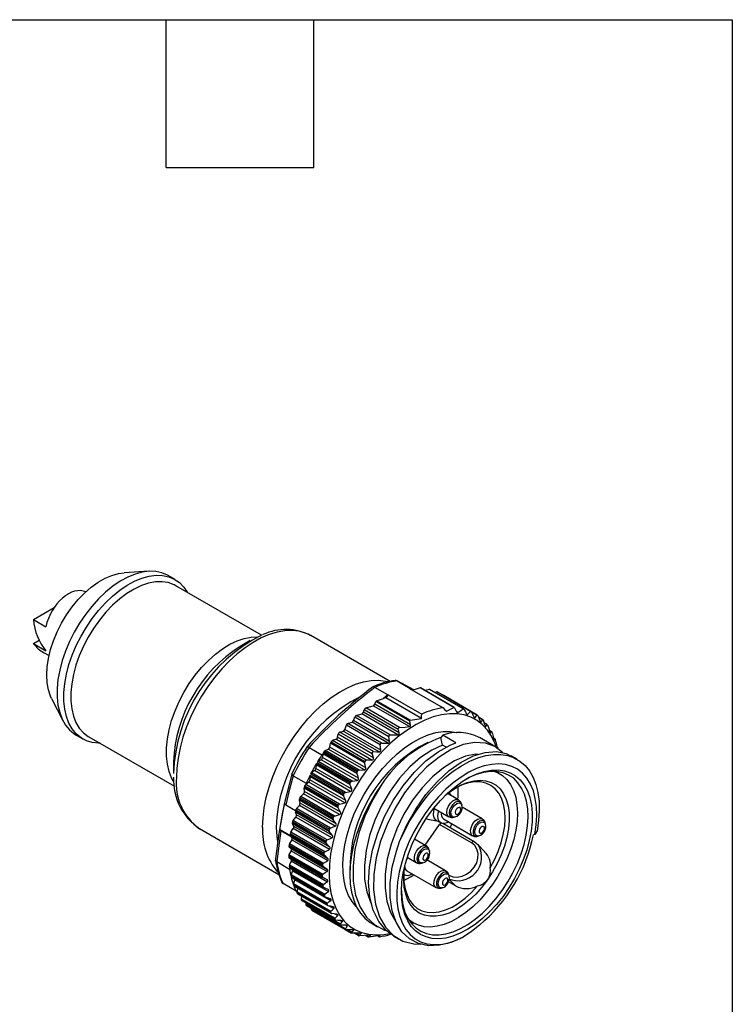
# Model space of a CAD drawing. Header units: millimetres. Extents: x 13 to 546, y 13 to 419.
# Tile 7 of 7: x 473 to 546, y 318 to 419. Entities that reach past the tile are written whole.
import ezdxf

# ---------------------------------------------------------------- set-up
doc = ezdxf.new("R2010")
doc.units = ezdxf.units.MM
doc.header["$LTSCALE"] = 2
doc.linetypes.add('SLD-Solid', pattern=[0])
doc.layers.add('TEXT', color=140, linetype='SLD-Solid', lineweight=25)

msp = doc.modelspace()

# ---------------------------------------------------------------- linework, layer by layer
for p, q in [((485.9, 362.18), (483.34, 362.03)), ((488.59, 361.33), (487.88, 361.74)), ((488.69, 360.69), (488.52, 360.79)), ((497.52, 355.6), (488.69, 360.69)), ((473.97, 357.2), (476.11, 358.43)), ((473.97, 357.2), (475.26, 356.45)), ((473.97, 354.72), (474.56, 355.06)), ((473.97, 354.72), (475.26, 353.97)), ((496.36, 355.03), (495.32, 354.42)), ((510.8, 350.82), (502.61, 355.55)), ((475.03, 353.8), (475.59, 353.48)), ((511.52, 350.87), (512.84, 350.1)), ((513.24, 349.95), (511.52, 350.87)), ((510.54, 349.43), (509.22, 350.2)), ((512.8, 350.1), (516.26, 348.1)), ((513.16, 349.93), (512.84, 350.1)), ((513.11, 349.92), (513.16, 349.93)), ((513.88, 350.14), (513.16, 349.93)), ((517.35, 348.14), (513.88, 350.14)), ((517.39, 348.14), (513.92, 350.14)), ((514.84, 350), (514.39, 349.87)), ((518.31, 347.99), (514.84, 350)), ((518.37, 347.99), (514.9, 349.99)), ((515.6, 349.73), (515.44, 349.68)), ((519.08, 347.72), (515.6, 349.73)), ((519.13, 347.72), (515.67, 349.72)), ((475.85, 349.07), (477.01, 346.79)), ((509.21, 348.48), (509.31, 348.74)), ((512.81, 346.72), (509.31, 348.74)), ((509.39, 348.83), (510.12, 349.04)), ((512.86, 346.83), (509.39, 348.83)), ((510.54, 349.43), (510.12, 349.04)), ((510.35, 349.11), (510.12, 349.04)), ((510.59, 349.45), (510.35, 349.11)), ((514.01, 346.99), (510.35, 349.11)), ((510.59, 349.45), (514.05, 347.45)), ((519.78, 347.34), (516.32, 349.35)), ((508.03, 347.65), (508.1, 347.89)), ((511.71, 345.52), (508.03, 347.65)), ((511.63, 345.85), (508.1, 347.89)), ((508.27, 348.08), (509.05, 348.31)), ((511.74, 346.07), (508.27, 348.08)), ((512.8, 346.15), (509.05, 348.31)), ((512.89, 346.35), (509.21, 348.48)), ((516.59, 347.75), (517.35, 348.14)), ((517.79, 347.61), (517.66, 347.68)), ((518.77, 347.41), (518.65, 347.48)), ((519.74, 347.34), (519.19, 347.66)), ((506.42, 346.48), (506.86, 346.6)), ((509.91, 344.46), (506.42, 346.48)), ((510.58, 344.45), (506.86, 346.6)), ((507.01, 346.77), (507.15, 347.13)), ((510.72, 344.63), (507.01, 346.77)), ((510.66, 345.1), (507.15, 347.13)), ((507.31, 347.3), (507.87, 347.47)), ((510.79, 345.29), (507.31, 347.3)), ((511.6, 345.31), (507.87, 347.47)), ((512.86, 346.83), (514.01, 346.99)), ((519.55, 347.07), (519.44, 347.13)), ((520.36, 346.87), (519.91, 347.13)), ((520.32, 346.86), (519.93, 347.08)), ((520.19, 346.63), (520.11, 346.68)), ((520.78, 346.39), (520.49, 346.56)), ((505.59, 345.59), (505.94, 345.69)), ((509.09, 343.57), (505.59, 345.59)), ((509.66, 343.55), (505.94, 345.69)), ((506.1, 345.86), (506.27, 346.3)), ((509.82, 343.72), (506.1, 345.86)), ((509.76, 344.28), (506.27, 346.3)), ((520.68, 346.15), (520.61, 346.19)), ((521.25, 345.66), (521.02, 345.8)), ((521.02, 345.78), (521.23, 345.66)), ((521.1, 345.52), (521.15, 345.5)), ((478.38, 345.28), (479.09, 344.88)), ((479.69, 345.1), (488.53, 340.01)), ((504.56, 344.04), (504.65, 344.44)), ((508.15, 342.42), (504.65, 344.44)), ((504.71, 344.57), (508.18, 342.57)), ((504.85, 344.74), (505.19, 344.85)), ((504.85, 344.74), (508.31, 342.74)), ((508.9, 342.7), (505.19, 344.85)), ((505.36, 345.06), (505.42, 345.37)), ((509.06, 342.93), (505.36, 345.06)), ((508.94, 343.34), (505.42, 345.37)), ((516.23, 345.27), (516.03, 345.04)), ((516.21, 344.24), (516.03, 345.04)), ((517.58, 344.48), (516.23, 345.27)), ((521.65, 344.08), (520, 345.03)), ((521.62, 344.86), (521.46, 344.95)), ((521.46, 344.94), (521.61, 344.85)), ((521.51, 344.75), (521.54, 344.74)), ((521.53, 344.73), (521.54, 344.74)), ((521.63, 344.85), (521.64, 344.82)), ((502.43, 344), (503.75, 343.24)), ((503.92, 343.49), (507.38, 341.49)), ((504, 343.6), (507.46, 341.6)), ((504.1, 343.69), (504.39, 343.82)), ((507.6, 341.67), (504.1, 343.69)), ((504.53, 343.95), (504.39, 343.82)), ((504.41, 343.83), (504.39, 343.82)), ((508.13, 341.69), (504.41, 343.83)), ((508.28, 341.9), (504.56, 344.04)), ((516.58, 344.02), (516.21, 344.24)), ((521.9, 343.96), (521.79, 344.02)), ((521.79, 344.01), (521.89, 343.96)), ((488.44, 342.5), (488.44, 341.3)), ((503.26, 342.46), (506.72, 340.46)), ((503.67, 342.74), (503.36, 342.56)), ((506.86, 340.54), (503.36, 342.56)), ((507.38, 340.6), (503.67, 342.74)), ((503.86, 343.34), (503.75, 343.24)), ((503.86, 343.34), (503.81, 342.96)), ((507.53, 340.82), (503.81, 342.96)), ((503.86, 343.34), (503.86, 343.35)), ((507.37, 341.33), (503.86, 343.35)), ((523.89, 342.78), (523.29, 343.13)), ((502.99, 341.61), (502.68, 341.39)), ((506.18, 339.37), (502.68, 341.39)), ((506.71, 339.46), (502.99, 341.61)), ((503.14, 342.21), (503.12, 341.83)), ((506.84, 339.69), (503.12, 341.83)), ((506.64, 340.19), (503.14, 342.21)), ((503.18, 342.34), (506.65, 340.34)), ((522.09, 341.3), (521.68, 341.54)), ((500.79, 341.09), (502.12, 340.33)), ((502.39, 340.43), (502.09, 340.19)), ((506.1, 338.29), (502.39, 340.43)), ((502.49, 341.02), (502.5, 340.66)), ((505.99, 339), (502.49, 341.02)), ((506.22, 338.52), (502.5, 340.66)), ((502.52, 341.15), (505.99, 339.15)), ((502.59, 341.28), (506.05, 339.28)), ((501.96, 339.49), (501.91, 339.8)), ((505.41, 337.78), (501.91, 339.8)), ((501.96, 339.49), (501.92, 339.31)), ((501.94, 339.93), (505.4, 337.93)), ((501.96, 339.49), (501.96, 339.47)), ((505.67, 337.33), (501.96, 339.47)), ((501.99, 340.06), (505.46, 338.06)), ((502.08, 340.18), (502.09, 340.19)), ((505.58, 338.16), (502.08, 340.18)), ((502.12, 340.33), (502.09, 340.19)), ((517.12, 339.04), (516.86, 339.36)), ((501.5, 338.26), (501.42, 338.57)), ((504.92, 336.55), (501.42, 338.57)), ((501.43, 338.7), (504.9, 336.7)), ((501.48, 338.83), (504.95, 336.83)), ((501.56, 338.95), (501.86, 339.23)), ((505.06, 336.93), (501.56, 338.95)), ((505.58, 337.09), (501.86, 339.23)), ((517.84, 338.59), (516.7, 339.25)), ((517.53, 338.8), (517.04, 339.09)), ((500.02, 338.08), (501.03, 337.5)), ((501.02, 337.45), (504.48, 335.45)), ((501.13, 337.06), (501.02, 337.33)), ((504.52, 335.31), (501.02, 337.33)), ((501.06, 337.58), (504.52, 335.58)), ((501.13, 337.71), (501.42, 338.03)), ((504.63, 335.69), (501.13, 337.71)), ((505.13, 335.88), (501.42, 338.03)), ((505.21, 336.12), (501.5, 338.26)), ((515.3, 337.75), (516.84, 336.86)), ((518.19, 338.04), (518.16, 338.16)), ((520.29, 336.64), (518.21, 337.83)), ((500.72, 336.35), (504.19, 334.35)), ((500.79, 336.48), (501.06, 336.82)), ((504.29, 334.46), (500.79, 336.48)), ((504.78, 334.68), (501.06, 336.82)), ((504.84, 334.91), (501.13, 337.06)), ((514.65, 336.6), (515.62, 336.44)), ((515.54, 336.49), (516.03, 336.21)), ((516.28, 336.64), (519.29, 334.9)), ((517.26, 336.78), (517.37, 336.8)), ((517.37, 336.8), (517.49, 336.83)), ((491.11, 335.63), (499.3, 330.9)), ((500.49, 334.9), (499.37, 335.55)), ((500.58, 334.79), (499.51, 335.41)), ((500.55, 335.27), (500.8, 335.63)), ((500.7, 336.22), (504.16, 334.22)), ((500.85, 335.86), (500.7, 336.11)), ((504.21, 334.09), (500.7, 336.11)), ((504.52, 333.49), (500.8, 335.63)), ((504.56, 333.72), (500.85, 335.86)), ((514.39, 333.92), (515.9, 336.05)), ((519.19, 334.15), (515.9, 336.05)), ((519.46, 334.28), (516.24, 336.14)), ((516.99, 335.71), (517.16, 336.13)), ((520.64, 336.08), (520.61, 336.21)), ((520.64, 336.08), (520.65, 336.06)), ((525.95, 335.41), (525.71, 335.03)), ((500.64, 334.47), (500.4, 334.09)), ((500.47, 335.01), (503.93, 333.01)), ((500.49, 335.14), (503.95, 333.14)), ((500.49, 334.91), (500.66, 334.7)), ((500.49, 334.91), (503.99, 332.88)), ((504.05, 333.25), (500.55, 335.27)), ((500.64, 334.47), (504.35, 332.33)), ((500.66, 334.7), (504.37, 332.55)), ((514.49, 333.86), (513.3, 334.55)), ((519.39, 334.87), (519.29, 334.9)), ((519.48, 334.27), (519.46, 334.28)), ((519.63, 334.83), (519.83, 334.84)), ((519.82, 334.84), (519.94, 334.87)), ((519.96, 334.87), (519.94, 334.87)), ((525.71, 335.03), (525.58, 334.99)), ((500.34, 333.84), (503.81, 331.84)), ((500.35, 333.96), (503.82, 331.96)), ((500.57, 333.35), (500.35, 332.96)), ((500.37, 333.74), (503.88, 331.72)), ((500.37, 333.74), (500.57, 333.57)), ((500.4, 334.09), (503.9, 332.07)), ((500.57, 333.57), (504.28, 331.42)), ((500.57, 333.35), (504.28, 331.21)), ((514.85, 333.31), (514.82, 333.43)), ((514.85, 333.31), (514.86, 333.28)), ((520.56, 333.25), (519.81, 334.01)), ((500.32, 332.83), (503.78, 330.83)), ((500.32, 332.71), (503.78, 330.71)), ((500.35, 332.96), (503.85, 330.94)), ((500.36, 332.62), (503.86, 330.6)), ((500.36, 332.62), (500.58, 332.49)), ((500.58, 332.26), (500.41, 331.89)), ((500.58, 332.49), (504.29, 330.35)), ((500.62, 332.44), (500.58, 332.26)), ((500.59, 332.29), (500.58, 332.26)), ((500.59, 332.29), (504.31, 330.15)), ((512.56, 332.67), (513.49, 332.13)), ((516.51, 331.29), (514.59, 332.4)), ((500.42, 331.42), (499.1, 332.19)), ((500.38, 331.75), (503.84, 329.75)), ((500.39, 331.65), (503.86, 329.65)), ((500.41, 331.89), (503.91, 329.86)), ((500.45, 331.57), (500.42, 331.42)), ((500.43, 331.58), (503.93, 329.56)), ((500.72, 331.29), (500.56, 330.88)), ((500.72, 331.29), (504.43, 329.15)), ((512.5, 331.29), (515.51, 329.56)), ((514.03, 332.06), (514.15, 332.1)), ((514.17, 332.1), (514.15, 332.1)), ((500.54, 330.75), (504.01, 328.75)), ((500.56, 330.88), (504.06, 328.86)), ((500.57, 330.66), (504.03, 328.65)), ((500.6, 330.6), (504.09, 328.59)), ((500.94, 330.37), (500.81, 329.96)), ((500.95, 330.4), (500.94, 330.37)), ((500.94, 330.37), (504.66, 328.22)), ((512.21, 330.89), (512.25, 330.86)), ((516.87, 330.74), (516.83, 330.86)), ((516.87, 330.74), (516.87, 330.72)), ((517.53, 329.72), (516.88, 330.37)), ((501.08, 329.18), (499.76, 329.95)), ((500.81, 329.96), (504.31, 327.94)), ((500.81, 329.84), (504.27, 327.84)), ((500.84, 329.75), (504.3, 327.75)), ((500.87, 329.7), (504.35, 327.7)), ((501.25, 329.49), (501.16, 329.14)), ((516.04, 329.49), (516.17, 329.52)), ((516.18, 329.53), (516.17, 329.52)), ((517.53, 329.72), (516.8, 330.14)), ((501.08, 329.18), (501.16, 329.14)), ((501.16, 329.14), (501.16, 329.13)), ((501.16, 329.13), (504.66, 327.11)), ((501.16, 329.01), (504.63, 327.01)), ((501.21, 328.93), (504.67, 326.93)), ((501.23, 328.9), (504.71, 326.9)), ((501.64, 328.67), (501.6, 328.4)), ((501.6, 328.4), (505.1, 326.38)), ((501.61, 328.29), (505.08, 326.29)), ((505.16, 326.18), (501.7, 328.18)), ((502.11, 327.94), (502.09, 327.84)), ((505.6, 325.81), (502.09, 327.84)), ((502.12, 327.7), (505.59, 325.7)), ((502.65, 327.4), (502.65, 327.31)), ((506.15, 325.29), (502.65, 327.31)), ((502.69, 327.23), (506.16, 325.23)), ((504.54, 327.64), (504.97, 327.39)), ((505.08, 326.82), (505.38, 326.65)), ((505.85, 326.01), (505.6, 326.15)), ((506.16, 325.23), (506.81, 324.85)), ((506.36, 325.56), (506.2, 325.65)), ((506.82, 324.91), (506.31, 325.21)), ((507.01, 325.12), (506.87, 325.2)), ((508.92, 325.83), (509.5, 325.49)), ((512.78, 326.12), (513.19, 325.88)), ((507.13, 324.84), (507.58, 324.58)), ((507.6, 324.64), (507.26, 324.84)), ((507.77, 324.77), (507.63, 324.85)), ((508.25, 324.61), (508.56, 324.43)), ((508.58, 324.45), (508.3, 324.61)), ((509.75, 324.59), (508.6, 324.43)), ((508.75, 324.59), (508.66, 324.64)), ((509.53, 324.56), (509.68, 324.47)), ((511.14, 324.54), (511.63, 324.27))]:
    msp.add_line(p, q)
at = {"flags": 128}
for points in [[(475.85, 349.07), (475.75, 349.3), (475.53, 349.95), (475.4, 350.68), (475.35, 351.47), (475.4, 352.32), (475.53, 353.2), (475.75, 354.1), (476.05, 355.02), (476.43, 355.93), (476.89, 356.83), (477.4, 357.69), (477.98, 358.5), (478.6, 359.26), (479.26, 359.94), (479.95, 360.54), (480.66, 361.05), (481.37, 361.46), (482.07, 361.76), (482.76, 361.96), (483.34, 362.03)], [(487.88, 361.74), (487.81, 361.78), (487.23, 362.02), (486.6, 362.16), (485.92, 362.18), (485.21, 362.09), (484.47, 361.88), (483.71, 361.57), (482.94, 361.15), (482.18, 360.64), (481.42, 360.03), (480.69, 359.33), (480, 358.56), (479.34, 357.73), (478.73, 356.83), (478.18, 355.9), (477.7, 354.93), (477.28, 353.95), (476.94, 352.96), (476.69, 351.98), (476.51, 351.01), (476.43, 350.08), (476.43, 349.2), (476.51, 348.37), (476.69, 347.61), (476.94, 346.92), (477.28, 346.32), (477.7, 345.81), (478.18, 345.41), (478.38, 345.28)], [(480.86, 344.43), (480.7, 344.43), (480.05, 344.51), (479.44, 344.7), (478.89, 345), (478.4, 345.41), (477.99, 345.91), (477.65, 346.51), (477.39, 347.2), (477.22, 347.96), (477.13, 348.79), (477.13, 349.67), (477.22, 350.61), (477.39, 351.57), (477.65, 352.55), (477.99, 353.54), (478.4, 354.53), (478.89, 355.49), (479.44, 356.43), (480.05, 357.32), (480.7, 358.15), (481.4, 358.93), (482.13, 359.62), (482.88, 360.23), (483.65, 360.75), (484.41, 361.16), (485.17, 361.48), (485.91, 361.68), (486.63, 361.77), (487.31, 361.75), (487.94, 361.61), (488.52, 361.37), (489.04, 361.02), (489.49, 360.56), (489.86, 360.02)], [(488.52, 360.79), (488.49, 360.8), (487.9, 361.01), (487.27, 361.11), (486.58, 361.09), (485.87, 360.96), (485.13, 360.71), (484.38, 360.35), (483.63, 359.89), (482.88, 359.33), (482.15, 358.68), (481.46, 357.95), (480.8, 357.15), (480.18, 356.29), (479.63, 355.38), (479.13, 354.44), (478.71, 353.47), (478.37, 352.5), (478.11, 351.53), (477.93, 350.58), (477.84, 349.67), (477.84, 348.8), (477.93, 347.98), (478.11, 347.24), (478.37, 346.57), (478.71, 346), (479.13, 345.52), (479.63, 345.14), (479.69, 345.1)], [(502.61, 355.55), (502.07, 355.8), (501.4, 356), (500.68, 356.08), (499.92, 356.05), (499.13, 355.91), (498.32, 355.67), (497.49, 355.31), (496.65, 354.85), (495.82, 354.3), (494.99, 353.65), (494.19, 352.91), (493.41, 352.1), (492.67, 351.22), (491.98, 350.28), (491.34, 349.29), (490.75, 348.26), (490.23, 347.2), (489.78, 346.13), (489.41, 345.05), (489.11, 343.97), (488.9, 342.91), (488.77, 341.88), (488.73, 340.89)], [(488.43, 340.54), (488.24, 340.87), (487.98, 341.54), (487.8, 342.28), (487.71, 343.1), (487.71, 343.97), (487.8, 344.88), (487.98, 345.83), (488.24, 346.8), (488.59, 347.77), (489.01, 348.74), (489.5, 349.68), (490.06, 350.59), (490.67, 351.45), (491.33, 352.25), (492.03, 352.98), (492.76, 353.63), (493.5, 354.19), (494.26, 354.65), (495.01, 355.01), (495.74, 355.26), (496.46, 355.39), (497.09, 355.41)], [(497.63, 335.75), (497.67, 336.75), (497.8, 337.77), (498.01, 338.83), (498.31, 339.91), (498.68, 340.99), (499.13, 342.06), (499.65, 343.12), (500.24, 344.15), (500.88, 345.14), (501.57, 346.08), (502.31, 346.96), (503.09, 347.78), (503.89, 348.51), (504.72, 349.16), (505.55, 349.72), (506.39, 350.17), (507.22, 350.53), (508.03, 350.78), (508.82, 350.92), (509.58, 350.94), (510.3, 350.86), (510.55, 350.8)], [(511.51, 350.87), (511.4, 350.91), (511.3, 350.91)], [(511.52, 350.87), (511.51, 350.87), (511.51, 350.87)], [(509.21, 350.2), (509.22, 350.2), (509.22, 350.2)], [(516.32, 349.35), (516.31, 349.35), (516.31, 349.35)], [(521.75, 344.03), (521.61, 344.43), (521.26, 345.16), (520.83, 345.8), (520.33, 346.35), (519.76, 346.79), (519.12, 347.13), (518.43, 347.36), (517.69, 347.48), (516.9, 347.48), (516.08, 347.37), (515.23, 347.15), (514.36, 346.81), (513.48, 346.38), (512.6, 345.83), (511.73, 345.2), (510.87, 344.47), (510.04, 343.66), (509.23, 342.77), (508.47, 341.81), (507.76, 340.8), (507.11, 339.75), (506.51, 338.65), (505.99, 337.53), (505.53, 336.4), (505.16, 335.26), (504.86, 334.13), (504.65, 333.02), (504.52, 331.94), (504.49, 330.9), (504.54, 329.92), (504.68, 328.99), (504.9, 328.14), (505.21, 327.36), (505.59, 326.67), (506.06, 326.07), (506.6, 325.58), (507.2, 325.19), (507.87, 324.9), (508.59, 324.73), (509.35, 324.67), (510.16, 324.72), (510.7, 324.82)], [(516.26, 348.1), (516.45, 347.9), (516.59, 347.75)], [(517.35, 348.14), (517.37, 348.15), (517.38, 348.14), (517.4, 348.13), (517.44, 348.08)], [(517.44, 348.08), (517.54, 347.89), (517.62, 347.74)], [(517.62, 347.74), (517.68, 347.65), (517.72, 347.62), (517.75, 347.6), (517.78, 347.6), (517.79, 347.61)], [(517.79, 347.61), (518.09, 347.82), (518.31, 347.99)], [(518.31, 347.99), (518.34, 348), (518.36, 347.99), (518.39, 347.97), (518.42, 347.94), (518.46, 347.87), (518.47, 347.85)], [(518.47, 347.85), (518.55, 347.68), (518.62, 347.54)], [(518.62, 347.54), (518.66, 347.47), (518.69, 347.43), (518.72, 347.4), (518.75, 347.4), (518.77, 347.4), (518.77, 347.41)], [(518.77, 347.41), (518.95, 347.58), (519.08, 347.72)], [(519.08, 347.72), (519.1, 347.73), (519.13, 347.72), (519.15, 347.7), (519.18, 347.67), (519.22, 347.61)], [(519.22, 347.61), (519.33, 347.37), (519.42, 347.18)], [(512.81, 346.72), (512.81, 346.77), (512.82, 346.8), (512.83, 346.82), (512.85, 346.83), (512.86, 346.83)], [(512.89, 346.35), (512.85, 346.56), (512.81, 346.72)], [(514.01, 346.99), (514.03, 347.25), (514.05, 347.45)], [(519.42, 347.18), (519.45, 347.12), (519.48, 347.08), (519.51, 347.06), (519.53, 347.06), (519.55, 347.07)], [(519.55, 347.07), (519.66, 347.22), (519.74, 347.34)], [(519.74, 347.34), (519.76, 347.35), (519.78, 347.34), (519.81, 347.32), (519.83, 347.29), (519.86, 347.24)], [(519.86, 347.24), (519.99, 346.95), (520.08, 346.72)], [(520.08, 346.72), (520.11, 346.67), (520.14, 346.63), (520.16, 346.61), (520.18, 346.61), (520.19, 346.63)], [(520.19, 346.63), (520.27, 346.75), (520.32, 346.86)], [(520.32, 346.86), (520.34, 346.87), (520.36, 346.87), (520.38, 346.85), (520.4, 346.82), (520.42, 346.77), (520.44, 346.71)], [(520.44, 346.71), (520.51, 346.47), (520.57, 346.29)], [(507.32, 327.58), (507.3, 327.59), (506.87, 328.12), (506.51, 328.74), (506.23, 329.45), (506.04, 330.24), (505.93, 331.1), (505.9, 332.01), (505.97, 332.98), (506.12, 333.97), (506.35, 335), (506.67, 336.03), (507.06, 337.07), (507.53, 338.09), (508.07, 339.1), (508.66, 340.06), (509.32, 340.98), (510.01, 341.84), (510.75, 342.64), (511.52, 343.36), (512.31, 343.99), (513.11, 344.53), (513.91, 344.97), (514.71, 345.3), (515.49, 345.53), (516.25, 345.65), (516.97, 345.66), (517.65, 345.55), (517.68, 345.54)], [(511.6, 345.31), (511.65, 345.32), (511.68, 345.34), (511.71, 345.38), (511.72, 345.42), (511.72, 345.5), (511.71, 345.52)], [(511.63, 345.85), (511.63, 345.95), (511.64, 346), (511.67, 346.04), (511.71, 346.06), (511.74, 346.07)], [(511.71, 345.52), (511.67, 345.71), (511.63, 345.85)], [(511.74, 346.07), (512.34, 346.11), (512.8, 346.15)], [(512.8, 346.15), (512.83, 346.16), (512.87, 346.18), (512.89, 346.22), (512.9, 346.28), (512.89, 346.35)], [(520.57, 346.29), (520.59, 346.22), (520.61, 346.18), (520.64, 346.14), (520.66, 346.13), (520.67, 346.13), (520.68, 346.15)], [(520.68, 346.15), (520.74, 346.28), (520.78, 346.39)], [(520.92, 346.15), (521, 345.86), (521.06, 345.63)], [(521.06, 345.63), (521.08, 345.57), (521.1, 345.53), (521.12, 345.5), (521.13, 345.49), (521.14, 345.49), (521.15, 345.5)], [(521.15, 345.5), (521.2, 345.59), (521.23, 345.66)], [(521.23, 345.66), (521.25, 345.67), (521.26, 345.66), (521.27, 345.64)], [(511.15, 324.56), (510.37, 325.12), (509.61, 326.04), (509.05, 327.2), (508.7, 328.55), (508.57, 330.07), (508.67, 331.7), (508.98, 333.42), (509.51, 335.15), (510.22, 336.87), (511.1, 338.52), (512.13, 340.05), (513.27, 341.43), (514.48, 342.61), (515.74, 343.56), (517, 344.25), (517.58, 344.48)], [(522.43, 343.44), (522.39, 343.49), (521.58, 344.11), (520.62, 344.46), (519.53, 344.52), (518.34, 344.3), (517.1, 343.79), (515.84, 343.01), (514.59, 341.99), (513.39, 340.75), (512.28, 339.32), (511.3, 337.75), (510.47, 336.07), (509.81, 334.34), (509.35, 332.61), (509.1, 330.91), (509.07, 329.31), (509.27, 327.84), (509.68, 326.54), (510.3, 325.45), (511.12, 324.61), (512.11, 324.03), (513.24, 323.73), (513.97, 323.72)], [(509.91, 344.46), (510.29, 344.45), (510.58, 344.45)], [(510.72, 344.63), (510.69, 344.9), (510.66, 345.1)], [(510.79, 345.29), (511.24, 345.3), (511.6, 345.31)], [(521.36, 345.42), (521.42, 345.13), (521.47, 344.89)], [(521.54, 344.74), (521.58, 344.8), (521.61, 344.85)], [(521.61, 344.85), (521.62, 344.86), (521.62, 344.86)], [(521.71, 344.59), (521.75, 344.29), (521.79, 344.06)], [(502.42, 344.01), (502.33, 344.05), (502.25, 344.06), (502.19, 344.04), (502.19, 344.04)], [(502.43, 344), (502.43, 344.01), (502.42, 344.01)], [(516.21, 344.24), (515.08, 343.72), (513.94, 342.96), (512.83, 341.99), (511.77, 340.82), (510.79, 339.49), (509.94, 338.04), (509.22, 336.51), (508.67, 334.93), (508.31, 333.36), (508.13, 331.84), (508.16, 330.41), (508.39, 329.11), (508.81, 327.98), (508.87, 327.88)], [(509.09, 343.57), (509.41, 343.56), (509.66, 343.55)], [(509.82, 343.72), (509.79, 344.04), (509.76, 344.28)], [(511.77, 334.3), (512.52, 336.01), (513.43, 337.63), (514.49, 339.14), (515.64, 340.47), (516.87, 341.61), (518.13, 342.5), (519.39, 343.14), (520.61, 343.5), (521.75, 343.58), (522.78, 343.37), (523.27, 343.09)], [(521.89, 343.96), (521.9, 343.96), (521.91, 343.94), (521.91, 343.92)], [(508.28, 341.9), (508.21, 342.19), (508.15, 342.42)], [(508.31, 342.74), (508.64, 342.72), (508.9, 342.7)], [(509.06, 342.93), (508.99, 343.16), (508.94, 343.34)], [(519.89, 343.29), (519.62, 343.3), (518.55, 343.09), (517.44, 342.62), (516.3, 341.91), (515.17, 340.98), (514.1, 339.85), (513.11, 338.55), (512.22, 337.12), (511.48, 335.6), (510.89, 334.03), (510.49, 332.46), (510.27, 330.93), (510.26, 329.47), (510.44, 328.14), (510.83, 326.97), (511.39, 326.01)], [(511.77, 334.3), (512.26, 335.38), (512.83, 336.43), (513.46, 337.44), (514.15, 338.41), (514.89, 339.31), (515.67, 340.15), (516.48, 340.9), (517.31, 341.56), (518.16, 342.12), (519, 342.58), (519.84, 342.93), (520.66, 343.17), (521.46, 343.29), (522.21, 343.29), (522.93, 343.17), (523.59, 342.94), (524.18, 342.59), (524.71, 342.14), (525.17, 341.58), (525.54, 340.92), (525.84, 340.17), (526.04, 339.34), (526.16, 338.44), (526.18, 337.47), (526.11, 336.46), (525.95, 335.41)], [(500.67, 341.39), (499.86, 338.2), (499.54, 336.48)], [(507.6, 341.67), (507.89, 341.68), (508.13, 341.69)], [(525.71, 335.03), (525.86, 336.03), (525.92, 336.99), (525.89, 337.9), (525.77, 338.75), (525.57, 339.53), (525.28, 340.23), (524.9, 340.84), (524.45, 341.35), (523.93, 341.75), (523.34, 342.05), (522.7, 342.24), (522.01, 342.31), (521.27, 342.26), (520.5, 342.1), (519.71, 341.83), (518.91, 341.44), (518.11, 340.95), (517.31, 340.37), (516.53, 339.69), (515.78, 338.92), (515.06, 338.09), (514.39, 337.19), (513.77, 336.24), (513.21, 335.24), (512.73, 334.22), (512.31, 333.19), (511.98, 332.15), (511.72, 331.12), (511.56, 330.12), (511.48, 329.15), (511.49, 328.22), (511.6, 327.36), (511.79, 326.57), (512.06, 325.85), (512.42, 325.23), (512.86, 324.7), (513.36, 324.27), (513.94, 323.95), (514.57, 323.75), (515.26, 323.66), (515.99, 323.68), (516.75, 323.82), (517.53, 324.07), (518.33, 324.44)], [(512.14, 331.06), (512.37, 332.04), (512.68, 333.04), (513.07, 334.03), (513.53, 335.01), (514.06, 335.96), (514.65, 336.88), (515.29, 337.74), (515.98, 338.54), (516.7, 339.27), (517.45, 339.92), (518.21, 340.48), (518.98, 340.93), (519.75, 341.29), (520.5, 341.54), (521.23, 341.67), (521.93, 341.69), (522.59, 341.6), (523.19, 341.4), (523.74, 341.08), (524.22, 340.66), (524.62, 340.14), (524.95, 339.53), (525.2, 338.83), (525.37, 338.06), (525.45, 337.21), (525.44, 336.32), (525.34, 335.38), (525.15, 334.41), (524.88, 333.42), (524.53, 332.42), (524.11, 331.43), (523.61, 330.47), (523.05, 329.53), (522.44, 328.64), (521.77, 327.81), (521.06, 327.04), (520.33, 326.35), (519.57, 325.75), (518.8, 325.24), (518.03, 324.83), (517.27, 324.53), (516.53, 324.34), (515.81, 324.26), (515.14, 324.3), (514.5, 324.45), (513.93, 324.71), (513.41, 325.07), (512.97, 325.54), (512.6, 326.11), (512.31, 326.77), (512.1, 327.51), (511.98, 328.32), (511.95, 329.19), (512, 330.11), (512.14, 331.06)], [(511.95, 329.2), (511.98, 328.54), (512.11, 327.75), (512.32, 327.02), (512.62, 326.38), (512.99, 325.84), (513.44, 325.39), (513.96, 325.04), (514.53, 324.8), (515.17, 324.68), (515.84, 324.67), (516.55, 324.77), (517.29, 324.99), (518.05, 325.31), (518.81, 325.74), (519.56, 326.27), (520.31, 326.9), (521.02, 327.6), (521.71, 328.38), (522.34, 329.23), (522.93, 330.13), (523.46, 331.06), (523.92, 332.03), (524.31, 333.01), (524.61, 333.99), (524.84, 334.96), (524.98, 335.9), (525.03, 336.81), (524.99, 337.66), (524.87, 338.46), (524.65, 339.18), (524.36, 339.82), (523.98, 340.37), (523.54, 340.82), (523.02, 341.16), (522.44, 341.4), (521.81, 341.53), (521.13, 341.54), (520.42, 341.43), (519.68, 341.22), (518.93, 340.89), (518.59, 340.71)], [(521.55, 341.54), (521.86, 341.42), (522.38, 341.11), (522.84, 340.69), (523.22, 340.17), (523.53, 339.56), (523.75, 338.86), (523.88, 338.1), (523.93, 337.27), (523.89, 336.38), (523.76, 335.46), (523.55, 334.51), (523.25, 333.55), (522.88, 332.59), (522.43, 331.64), (521.91, 330.72), (521.34, 329.85)], [(500.79, 341.09), (500.34, 339.42), (500.02, 338.08)], [(500.79, 341.1), (500.79, 341.1), (500.79, 341.09)], [(506.86, 340.54), (507.15, 340.57), (507.38, 340.6)], [(507.53, 340.82), (507.44, 341.1), (507.37, 341.33)], [(516.5, 339.08), (516.67, 339.22), (517.36, 339.71), (518.06, 340.1), (518.75, 340.39), (519.42, 340.56), (520.07, 340.62), (520.67, 340.56), (521.22, 340.39), (521.72, 340.11), (522.14, 339.72), (522.5, 339.23), (522.77, 338.65), (522.96, 337.98), (523.06, 337.25), (523.08, 336.45), (523, 335.6), (522.84, 334.72), (522.59, 333.83), (522.26, 332.93), (521.85, 332.04), (521.37, 331.17), (520.84, 330.35)], [(521.12, 331.57), (521.57, 332.42), (521.94, 333.28), (522.25, 334.16), (522.47, 335.03), (522.61, 335.87), (522.65, 336.68), (522.62, 337.44), (522.49, 338.14), (522.28, 338.76), (521.99, 339.3), (521.62, 339.74), (521.18, 340.09), (520.67, 340.32), (520.12, 340.44), (519.51, 340.45), (518.87, 340.35), (518.21, 340.14), (517.54, 339.81), (517.41, 339.74)], [(506.18, 339.37), (506.48, 339.42), (506.71, 339.46)], [(509.94, 340.22), (509.28, 339.24), (508.69, 338.22), (508.16, 337.17), (507.69, 336.1), (507.31, 335.02), (507.01, 333.95), (506.79, 332.89), (506.66, 331.86), (506.62, 330.87), (506.67, 329.94), (506.8, 329.06), (507.03, 328.26), (507.33, 327.54), (507.72, 326.91), (508.19, 326.38), (508.72, 325.95), (508.92, 325.83)], [(506.84, 339.69), (506.73, 339.97), (506.64, 340.19)], [(509.94, 340.22), (508.99, 338.62), (508.19, 336.93), (507.57, 335.19), (507.16, 333.46), (506.96, 331.78), (506.97, 330.2), (507.22, 328.77), (507.68, 327.51), (508.34, 326.48), (509.2, 325.69), (510.22, 325.16), (510.35, 325.14)], [(506.22, 338.52), (506.09, 338.79), (505.99, 339)], [(516.84, 336.86), (516.82, 336.87), (516.68, 337.04), (516.63, 337.3), (516.67, 337.62), (516.8, 337.96), (517.01, 338.26), (517.26, 338.49), (517.52, 338.62), (517.75, 338.63), (517.83, 338.59)], [(517.04, 339.09), (516.98, 339.12), (516.87, 339.15)], [(518.16, 338.16), (518.08, 338.32), (517.92, 338.43), (517.7, 338.42), (517.47, 338.31), (517.24, 338.1), (517.05, 337.82), (516.93, 337.52), (516.89, 337.22), (516.94, 336.99), (517.07, 336.83), (517.26, 336.78), (517.26, 336.78)], [(517.36, 338.87), (517.59, 338.76), (517.67, 338.69)], [(499.88, 338.22), (499.69, 337.34), (499.37, 335.55)], [(500.02, 338.08), (499.92, 338.15), (499.88, 338.22)], [(505.67, 337.33), (505.53, 337.58), (505.41, 337.78)], [(505.58, 338.16), (505.87, 338.23), (506.1, 338.29)], [(515.32, 337.74), (515.25, 337.43), (515.23, 337.06), (515.31, 336.75), (515.48, 336.53), (515.54, 336.49)], [(516.84, 336.32), (516.65, 336.22), (516.35, 336.14), (516.08, 336.18), (515.88, 336.34), (515.75, 336.61), (515.72, 336.95), (515.78, 337.34), (515.81, 337.45)], [(517.5, 336.83), (517.4, 336.81), (517.22, 336.86), (517.11, 337.02), (517.07, 337.25), (517.13, 337.53), (517.26, 337.82), (517.45, 338.06), (517.67, 338.22), (517.89, 338.29), (518.07, 338.23), (518.18, 338.08), (518.19, 338.04)], [(517.67, 337.1), (517.78, 337.13), (517.89, 337.21), (517.98, 337.33), (518.05, 337.47), (518.07, 337.61), (518.06, 337.72), (518, 337.8), (517.91, 337.82), (517.81, 337.79), (517.7, 337.71), (517.61, 337.59), (517.54, 337.46), (517.51, 337.32), (517.53, 337.2), (517.58, 337.13), (517.67, 337.1)], [(499.54, 336.48), (499.29, 335.14), (498.94, 332.28)], [(505.21, 336.12), (505.05, 336.36), (504.92, 336.55)], [(505.06, 336.93), (505.35, 337.02), (505.58, 337.09)], [(514.65, 336.6), (514.52, 336.63), (514.49, 336.64)], [(519.29, 334.9), (519.2, 334.97), (519.1, 335.19), (519.09, 335.48), (519.17, 335.81), (519.34, 336.14), (519.56, 336.42), (519.82, 336.61), (520.08, 336.68), (520.29, 336.64)], [(520.61, 336.2), (520.58, 336.29), (520.45, 336.44), (520.25, 336.48), (520.02, 336.41), (519.79, 336.24), (519.58, 335.99), (519.43, 335.69), (519.35, 335.39), (519.36, 335.12), (519.46, 334.93), (519.63, 334.83), (519.63, 334.83)], [(519.94, 334.87), (519.77, 334.86), (519.62, 334.96), (519.53, 335.15), (519.54, 335.41), (519.63, 335.7), (519.78, 335.97), (519.99, 336.18), (520.21, 336.31), (520.42, 336.32), (520.57, 336.23), (520.64, 336.08)], [(499.04, 335.75), (499.09, 334.85), (499.17, 334.26)], [(499.51, 335.41), (499.26, 333.62), (499.1, 332.19)], [(499.37, 335.55), (499.42, 335.47), (499.51, 335.41)], [(504.84, 334.91), (504.66, 335.14), (504.52, 335.31)], [(504.63, 335.69), (504.91, 335.8), (505.13, 335.88)], [(520.09, 335.15), (520.19, 335.16), (520.3, 335.22), (520.4, 335.32), (520.48, 335.46), (520.52, 335.6), (520.52, 335.72), (520.48, 335.82), (520.4, 335.86), (520.3, 335.86), (520.19, 335.79), (520.09, 335.69), (520.01, 335.56), (519.97, 335.42), (519.97, 335.29), (520.01, 335.19), (520.09, 335.15)], [(504.29, 334.46), (504.56, 334.58), (504.78, 334.68)], [(518.33, 324.44), (517.09, 323.88), (515.88, 323.59), (514.74, 323.55), (513.71, 323.77), (512.78, 324.26), (512.01, 324.99), (511.41, 325.97), (510.99, 327.15), (510.79, 328.51), (510.79, 330.02), (511, 331.64), (511.43, 333.31), (511.77, 334.3)], [(519.46, 334.28), (519.45, 334.29), (519.42, 334.3), (519.38, 334.29), (519.34, 334.28), (519.3, 334.26), (519.26, 334.23), (519.22, 334.19), (519.19, 334.15)], [(519.48, 334.27), (519.84, 333.98), (519.92, 333.89)], [(504.05, 333.25), (504.31, 333.38), (504.52, 333.49)], [(504.56, 333.72), (504.36, 333.92), (504.21, 334.09)], [(513.49, 332.13), (513.44, 332.17), (513.32, 332.36), (513.29, 332.64), (513.35, 332.97), (513.5, 333.3), (513.72, 333.59), (513.97, 333.8), (514.23, 333.9)], [(514.41, 333.7), (514.18, 333.61), (513.95, 333.42), (513.75, 333.16), (513.61, 332.85), (513.55, 332.56), (513.58, 332.3), (513.69, 332.12), (513.87, 332.05), (514.03, 332.07)], [(514.15, 332.1), (514.11, 332.09), (513.92, 332.11), (513.79, 332.24), (513.73, 332.46), (513.76, 332.73), (513.88, 333.02), (514.06, 333.27), (514.27, 333.46), (514.49, 333.55), (514.49, 333.55)], [(514.23, 333.9), (514.46, 333.88), (514.49, 333.86)], [(514.49, 333.55), (514.68, 333.53), (514.82, 333.4), (514.85, 333.31)], [(516.84, 330.83), (517.25, 330.67), (517.72, 330.63), (518.21, 330.72), (518.68, 330.93), (519.11, 331.25), (519.46, 331.65), (519.72, 332.11), (519.85, 332.59), (519.87, 333.07), (519.75, 333.51), (519.52, 333.88), (519.19, 334.15)], [(503.9, 332.07), (504.15, 332.21), (504.35, 332.33)], [(504.37, 332.55), (504.16, 332.74), (503.99, 332.88)], [(512.46, 332.38), (512.49, 332.42), (512.63, 332.63)], [(514.55, 333.09), (514.44, 333.05), (514.33, 332.95), (514.24, 332.83), (514.19, 332.69), (514.17, 332.55), (514.2, 332.45), (514.26, 332.38), (514.36, 332.37), (514.47, 332.42), (514.57, 332.51), (514.66, 332.63), (514.72, 332.78), (514.73, 332.91), (514.7, 333.02), (514.64, 333.08), (514.55, 333.09)], [(499.1, 332.19), (499.1, 332.19), (499.09, 332.19)], [(504.28, 331.42), (504.06, 331.59), (503.88, 331.72)], [(504.28, 331.21), (504.32, 331.25), (504.34, 331.29), (504.35, 331.33), (504.34, 331.37), (504.31, 331.4), (504.28, 331.42)], [(520.84, 330.35), (520.25, 329.58), (519.62, 328.87), (518.95, 328.25), (518.26, 327.71), (517.57, 327.26), (516.87, 326.92), (516.19, 326.69), (515.53, 326.58), (514.9, 326.58), (514.33, 326.69), (513.8, 326.92), (513.34, 327.25), (512.95, 327.69), (512.63, 328.23), (512.4, 328.86), (512.25, 329.56), (512.2, 330.33), (512.23, 331.15), (512.31, 331.83)], [(515.51, 329.56), (515.4, 329.67), (515.31, 329.9), (515.32, 330.21), (515.42, 330.54), (515.61, 330.86), (515.84, 331.12), (516.1, 331.29), (516.35, 331.34), (516.51, 331.29)], [(503.85, 330.94), (504.09, 331.09), (504.28, 331.21)], [(504.29, 330.35), (504.05, 330.49), (503.86, 330.6)], [(504.31, 330.15), (504.35, 330.18), (504.37, 330.22), (504.37, 330.26), (504.35, 330.3), (504.32, 330.33), (504.29, 330.35)], [(512.2, 330.71), (512.22, 330.13), (512.33, 329.42), (512.53, 328.78), (512.8, 328.23), (513.16, 327.77), (513.58, 327.4), (514.07, 327.15), (514.62, 327), (515.22, 326.97), (515.85, 327.05), (516.51, 327.24), (517.18, 327.54), (517.86, 327.95), (518.53, 328.45), (519.18, 329.04), (519.8, 329.71)], [(512.21, 330.28), (512.88, 330.64), (513.23, 330.87)], [(516.83, 330.86), (516.82, 330.9), (516.71, 331.07), (516.52, 331.14), (516.3, 331.09), (516.06, 330.94), (515.85, 330.7), (515.68, 330.41), (515.59, 330.11), (515.58, 329.83), (515.65, 329.62), (515.81, 329.5), (516.01, 329.49), (516.04, 329.49)], [(516.17, 329.52), (516.12, 329.51), (515.93, 329.54), (515.8, 329.68), (515.75, 329.9), (515.79, 330.17), (515.9, 330.46), (516.08, 330.71), (516.3, 330.89), (516.52, 330.98), (516.71, 330.95), (516.84, 330.82), (516.87, 330.74)], [(516.58, 329.93), (516.67, 330.06), (516.73, 330.2), (516.75, 330.33), (516.72, 330.44), (516.66, 330.51), (516.57, 330.52), (516.46, 330.48), (516.35, 330.39), (516.26, 330.26), (516.21, 330.12), (516.19, 329.99), (516.21, 329.88), (516.28, 329.81), (516.37, 329.8), (516.48, 329.84), (516.58, 329.93)], [(499.62, 330.1), (499.66, 330.02), (499.75, 329.95)], [(499.75, 329.95), (499.75, 329.95), (499.76, 329.95)], [(503.91, 329.86), (504.13, 330.02), (504.31, 330.15)], [(504.4, 329.34), (504.15, 329.46), (503.95, 329.55)], [(504.43, 329.15), (504.47, 329.18), (504.48, 329.22), (504.48, 329.26), (504.46, 329.29), (504.43, 329.32), (504.4, 329.34)], [(521.34, 329.85), (520.71, 329.02), (520.04, 328.26), (519.33, 327.57), (518.6, 326.97), (517.86, 326.46), (517.12, 326.05), (516.38, 325.74), (515.66, 325.55), (514.96, 325.47), (514.31, 325.5), (513.7, 325.65), (513.15, 325.91), (512.71, 326.23)], [(504.06, 328.86), (504.27, 329.02), (504.43, 329.15)], [(504.6, 328.4), (504.34, 328.49), (504.13, 328.57)], [(504.31, 327.94), (504.51, 328.1), (504.66, 328.22)], [(504.66, 328.22), (504.69, 328.26), (504.7, 328.3), (504.69, 328.33), (504.67, 328.36), (504.63, 328.39), (504.6, 328.4)], [(504.9, 327.55), (504.63, 327.62), (504.41, 327.67)], [(504.66, 327.11), (504.84, 327.26), (504.97, 327.39)], [(504.97, 327.39), (505, 327.43), (505.01, 327.46), (505, 327.49), (504.97, 327.52), (504.93, 327.54), (504.9, 327.55)], [(505.29, 326.79), (505.01, 326.83), (504.79, 326.87)], [(505.1, 326.38), (505.26, 326.53), (505.38, 326.65)], [(505.75, 326.14), (505.42, 326.16), (505.16, 326.18)], [(505.38, 326.65), (505.4, 326.68), (505.41, 326.72), (505.39, 326.74), (505.36, 326.76), (505.32, 326.78), (505.29, 326.79)], [(505.85, 326.01), (505.88, 326.04), (505.89, 326.07), (505.87, 326.1), (505.84, 326.12), (505.81, 326.13), (505.75, 326.14)], [(505.69, 325.68), (505.63, 325.69), (505.59, 325.7), (505.57, 325.72), (505.56, 325.75), (505.57, 325.77), (505.6, 325.81)], [(505.6, 325.81), (505.74, 325.92), (505.85, 326.01)], [(506.26, 325.65), (505.94, 325.67), (505.69, 325.68)], [(506.25, 325.21), (506.2, 325.21), (506.16, 325.23), (506.14, 325.24), (506.14, 325.27), (506.15, 325.29)], [(506.15, 325.29), (506.27, 325.44), (506.36, 325.56)], [(506.92, 325.2), (506.55, 325.2), (506.25, 325.21)], [(506.36, 325.56), (506.38, 325.59), (506.37, 325.62), (506.34, 325.64), (506.31, 325.65), (506.26, 325.65)], [(507.01, 325.12), (507.03, 325.14), (507.02, 325.17), (507, 325.18), (506.97, 325.19), (506.92, 325.2)], [(520, 325.68), (519.18, 325.01), (518.33, 324.44)], [(506.9, 324.84), (506.85, 324.84), (506.82, 324.85), (506.8, 324.86), (506.8, 324.88), (506.82, 324.91)], [(506.82, 324.91), (506.92, 325.03), (507.01, 325.12)], [(507.71, 324.85), (507.26, 324.84), (506.9, 324.84)], [(507.65, 324.57), (507.61, 324.57), (507.58, 324.58), (507.57, 324.59), (507.57, 324.61), (507.59, 324.64), (507.6, 324.64)], [(507.6, 324.64), (507.69, 324.72), (507.77, 324.77)], [(508.71, 324.64), (508.12, 324.6), (507.65, 324.57)], [(507.77, 324.77), (507.8, 324.81), (507.8, 324.83), (507.79, 324.84), (507.76, 324.85), (507.72, 324.85), (507.71, 324.85)], [(508.6, 324.43), (508.58, 324.43), (508.56, 324.43), (508.56, 324.43), (508.58, 324.45)], [(508.58, 324.45), (508.67, 324.53), (508.75, 324.59)], [(508.75, 324.59), (508.78, 324.62), (508.78, 324.64), (508.75, 324.64), (508.72, 324.65), (508.71, 324.64)], [(509.68, 324.47), (509.72, 324.54), (509.75, 324.59)]]:
    msp.add_lwpolyline(points, dxfattribs=at)
for centre, radius, start, end in [((505.03, 340.79), 16.6, 116.6026, 178.2231), ((500.02, 350.65), 5.53, 62.0046, 115.3492), ((503.3, 341.87), 14.88, 122.4592, 177.5462), ((512.49, 342.52), 8.48, 97.8777, 114.6429), ((512.65, 342.71), 8.24, 97.9654, 114.6302), ((538.6, 310.94), 49.21, 126.8954, 137.7204), ((540.23, 309.36), 51.28, 127.2068, 137.4902), ((509.08, 350.06), 0.195, 47.1091, 122.1793), ((513.68, 343.52), 6.63, 97.3207, 97.6714), ((513.9, 350.11), 0.041, 61.906, 109.6164), ((514.86, 349.92), 0.0814, 61.7267, 109.7957), ((515.63, 349.65), 0.082, 61.906, 109.6164), ((514.53, 335.3), 15.5, 116.1664, 178.3051), ((509.44, 348.7), 0.139, 112.6015, 161.9497), ((514.71, 340.1), 10.21, 113.7808, 114.0437), ((507.76, 347.73), 0.284, 292.9256, 344.7599), ((508.38, 347.81), 0.284, 112.9256, 164.7599), ((508.95, 348.56), 0.278, 292.6015, 341.9497), ((517.45, 339.94), 8.24, 98.2679, 114.3277), ((506.53, 346.22), 0.278, 112.6015, 161.9497), ((506.75, 346.86), 0.278, 292.6015, 341.9497), ((507.41, 347.04), 0.278, 112.6015, 161.9497), ((505.71, 345.32), 0.291, 113.3778, 170.407), ((505.84, 345.95), 0.278, 292.6015, 341.9497), ((517.84, 340.93), 4.63, 62.287, 110.4518), ((516.77, 343.27), 5.08, 36.3693, 37.9082), ((520.48, 346.05), 0.45, 13.5774, 31.6744), ((516.07, 342.82), 5.92, 27.5263, 28.4079), ((520.76, 345.31), 0.614, 10.7338, 24.2943), ((504.97, 344.37), 0.33, 141.883, 167.4228), ((521.44, 331.54), 21.2, 141.487, 142.0807), ((505.08, 345.11), 0.291, 293.3778, 350.407), ((521.37, 331.4), 14.74, 117.0375, 180.6221), ((509.91, 344.31), 0.147, 88.6424, 191.7147), ((520.32, 333.37), 12.44, 110.1816, 146.569), ((510.58, 344.59), 0.144, 270.8096, 15.4873), ((510.79, 345.15), 0.144, 92.6947, 197.565), ((521.73, 344.9), 0.257, 180.5839, 218.94), ((515.05, 342.38), 7.03, 19.591, 20.3771), ((520.83, 344.47), 0.888, 7.97, 17.5492), ((520.59, 331.89), 22.05, 146.3368, 154.9806), ((521.11, 331.59), 22.43, 146.3911, 154.926), ((504.18, 343.3), 0.318, 145.0861, 171.3257), ((522.15, 331.01), 22.1, 145.2598, 145.6262), ((504.21, 343.46), 0.258, 116.6511, 146.8323), ((504.29, 344.08), 0.275, 297.3316, 332.2972), ((504.25, 344.11), 0.319, 330.2466, 347.6753), ((509.08, 343.41), 0.16, 86.9341, 205.5351), ((509.67, 343.69), 0.147, 265.8994, 9.8002), ((522.43, 344.12), 0.648, 185.5225, 200.8679), ((522.4, 330.85), 22.39, 146.3901, 148.7469), ((503.5, 342.32), 0.284, 121.6095, 149.8902), ((503.5, 343.01), 0.312, 302.6976, 351.6818), ((508.32, 342.47), 0.175, 144.4454, 197.2154), ((524.9, 329.54), 21.2, 141.487, 142.0807), ((508.92, 342.86), 0.16, 264.5839, 24.0892), ((522.49, 330.79), 22.5, 149.1066, 152.2105), ((502.86, 341.14), 0.306, 126.0921, 152.9741), ((502.81, 341.86), 0.314, 306.2801, 355.037), ((503.44, 342.18), 0.299, 148.2043, 175.5608), ((507.53, 341.39), 0.176, 147.771, 200.6332), ((525.62, 329.01), 22.1, 145.2598, 145.6262), ((507.6, 341.5), 0.17, 89.2746, 143.0023), ((508.12, 341.85), 0.159, 270.1465, 17.2124), ((494.38, 340.61), 5.94, 176.7586, 237.2332), ((494.44, 340.3), 5.74, 174.1089, 234.5789), ((500.89, 341.33), 0.25, 189.6217, 245.6425), ((522.25, 330.92), 22.22, 152.572, 154.9405), ((502.19, 340.67), 0.31, 309.5057, 358.7684), ((502.76, 341.02), 0.275, 151.2741, 180.2116), ((525.95, 328.79), 22.49, 148.7451, 149.1071), ((506.87, 340.37), 0.174, 93.5406, 146.446), ((507.37, 340.76), 0.162, 274.0361, 20.3433), ((502.16, 339.83), 0.248, 154.3317, 185.3783), ((501.69, 339.45), 0.265, 328.7881, 4.6129), ((521.88, 331.09), 21.82, 155.7112, 156.0806), ((502.29, 339.93), 0.323, 130.1924, 156.12), ((506.21, 339.19), 0.177, 97.484, 149.7822), ((506.8, 340.26), 0.174, 151.0929, 204.362), ((506.69, 339.62), 0.162, 277.5519, 23.7652), ((510.79, 339.39), 7.03, 353.7614, 4.5372), ((501.63, 338.61), 0.219, 157.4162, 191.1786), ((520.94, 331.47), 20.8, 159.2953, 159.6767), ((501.79, 338.71), 0.334, 133.9885, 159.3654), ((501.64, 339.47), 0.325, 313.8093, 331.0117), ((506.14, 339.08), 0.171, 154.4703, 208.4182), ((525.87, 328.84), 22.4, 152.2119, 152.5749), ((506.07, 338.45), 0.161, 280.7495, 27.5246), ((517.6, 338.06), 0.571, 7.3159, 66.2216), ((501.2, 337.39), 0.19, 160.5764, 197.7467), ((519.61, 331.92), 19.4, 163.0205, 163.42), ((501.38, 337.48), 0.337, 137.5455, 162.7518), ((501.22, 338.23), 0.282, 315.0388, 7.624), ((505.55, 337.87), 0.166, 157.9657, 212.8154), ((525.35, 329.09), 21.82, 155.7112, 156.0806), ((505.62, 337.98), 0.178, 101.1183, 153.0736), ((505.54, 337.24), 0.158, 283.6853, 31.6679), ((517.18, 337.82), 1.04, 287.6283, 12.3775), ((517.97, 332.35), 17.7, 166.9488, 167.3735), ((501.05, 336.27), 0.333, 140.9183, 166.3267), ((500.87, 337), 0.261, 317.3959, 12.9254), ((505.05, 336.65), 0.16, 161.6482, 217.561), ((524.4, 329.47), 20.8, 159.2953, 159.6767), ((505.11, 336.76), 0.177, 104.459, 156.3792), ((516.65, 337.1), 0.587, 161.0057, 231.4694), ((517.17, 337.35), 0.585, 235.7839, 292.0257), ((520.05, 336.11), 0.563, 8.8685, 66.2828), ((504.14, 335.37), 6.52, 176.6094, 220.4342), ((500.85, 336.18), 0.162, 163.8807, 205.224), ((500.62, 335.79), 0.237, 319.5025, 18.9596), ((523.07, 329.92), 19.4, 163.0205, 163.42), ((504.63, 335.42), 0.154, 165.5957, 222.6514), ((504.68, 335.52), 0.174, 107.5215, 159.7584), ((505.09, 336.03), 0.153, 286.4203, 36.2426), ((516.19, 335.86), 0.345, 110.434, 147.8514), ((519.63, 335.86), 1.04, 287.6283, 12.3775), ((516.11, 332.7), 15.81, 171.1513, 171.6092), ((500.6, 334.98), 0.138, 167.4346, 213.7383), ((500.81, 335.08), 0.322, 144.1538, 170.1457), ((500.47, 334.6), 0.212, 321.3787, 25.8602), ((521.43, 330.35), 17.7, 166.9488, 167.3735), ((504.35, 334.3), 0.168, 110.319, 163.2738), ((504.73, 334.82), 0.147, 289.0247, 41.2965), ((519.63, 335.3), 0.491, 241.774, 293.5108), ((509.69, 338.19), 16.21, 309.5003, 348.603), ((514.16, 332.92), 13.84, 175.7102, 176.2105), ((500.46, 333.82), 0.116, 171.4051, 223.362), ((500.66, 333.93), 0.305, 147.293, 174.275), ((500.42, 333.46), 0.186, 323.064, 33.7665), ((504.11, 333.1), 0.16, 112.861, 166.9956), ((504.31, 334.2), 0.148, 169.8956, 228.0656), ((504.46, 333.62), 0.139, 291.5847, 46.8774), ((513.84, 333.08), 1.04, 287.6283, 12.3775), ((514.48, 333.36), 0.345, 9.8981, 101.2167), ((514.26, 333.33), 0.569, 8.5254, 65.7367), ((517.78, 332.7), 2.45, 246.3163, 28.9785), ((506.73, 333.42), 7.85, 187.4918, 205.2536), ((499.15, 332.38), 0.193, 176.7768, 252.6934), ((500.6, 332.82), 0.282, 150.3734, 178.7939), ((512.21, 332.98), 11.89, 180.7208, 181.2744), ((500.42, 332.7), 0.0991, 176.0435, 234.0478), ((500.54, 332.42), 0.0818, 13.7372, 57.3074), ((500.39, 332.4), 0.232, 332.2371, 11.5251), ((519.58, 330.7), 15.81, 171.1513, 171.6092), ((504.08, 333), 0.142, 174.6446, 233.7587), ((504.29, 332.45), 0.131, 294.21, 53.029), ((519.24, 331.85), 1.9, 351.5734, 46.7989), ((506.72, 333.21), 7.7, 187.6106, 205.0513), ((500.64, 331.77), 0.256, 153.4307, 183.7972), ((510.38, 332.86), 10.06, 186.2922, 186.9111), ((500.48, 331.65), 0.0891, 182.2488, 236.7793), ((509.37, 332.71), 9.04, 188.1841, 192.5), ((500.5, 331.38), 0.243, 337.1192, 3.4718), ((517.62, 330.92), 13.84, 175.7102, 176.2105), ((503.95, 331.84), 0.138, 179.9441, 239.6556), ((503.97, 331.93), 0.15, 115.1524, 171.0069), ((512.76, 331.68), 0.467, 174.4118, 236.4924), ((513.83, 332.61), 0.575, 235.4466, 291.0175), ((516.27, 330.76), 0.572, 6.9276, 66.0703), ((519.4, 331.32), 1.74, 325.9254, 8.1619), ((500.77, 330.79), 0.227, 156.5029, 189.3978), ((508.06, 332.41), 7.69, 193.1566, 199.5052), ((500.65, 330.67), 0.0841, 190.3527, 237.5083), ((503.92, 330.82), 0.138, 117.1921, 175.4099), ((515.67, 330.98), 11.89, 180.7208, 181.2744), ((503.92, 330.73), 0.135, 185.8915, 245.6474), ((512.58, 331.55), 0.753, 240.4863, 310.0953), ((515.86, 330.51), 1.04, 287.6283, 12.3775), ((519.48, 331.38), 1.7, 280.8333, 322.7881), ((501, 329.89), 0.198, 159.6348, 195.7252), ((506.99, 332.03), 6.56, 200.326, 205.6684), ((500.91, 329.77), 0.0776, 198.3954, 238.729), ((503.97, 329.76), 0.124, 118.9724, 180.3352), ((513.85, 330.86), 10.06, 186.2922, 186.9111), ((503.97, 329.67), 0.117, 190.7043, 248.0105), ((515.84, 330.04), 0.575, 235.0107, 290.3357), ((518.67, 331.93), 2.49, 242.6597, 296.9941), ((501.32, 329.08), 0.17, 162.8878, 202.9204), ((506.41, 331.75), 5.92, 207.5263, 208.4079), ((501.27, 328.97), 0.0732, 207.3898, 239.3858), ((501.74, 328.36), 0.145, 166.3542, 211.1185), ((505.7, 331.3), 5.08, 216.3693, 217.9082), ((504.12, 328.77), 0.11, 120.4789, 185.9541), ((512.23, 330.58), 8.42, 192.5432, 193.24), ((504.16, 328.7), 0.135, 200.0036, 257.3356), ((502.2, 327.79), 0.119, 160.1197, 231.2079), ((502.75, 327.31), 0.0971, 174.9575, 235.2664), ((504.36, 327.86), 0.0947, 121.6929, 192.4948), ((510.89, 330.19), 7.03, 199.591, 200.3771), ((504.43, 327.81), 0.14, 208.185, 262.7175), ((504.7, 327.04), 0.0797, 122.6023, 200.2637), ((509.88, 329.75), 5.92, 207.5263, 208.4079), ((504.79, 327.02), 0.15, 217.0072, 267.6191), ((505.14, 326.32), 0.0654, 123.2303, 209.6668), ((509.17, 329.3), 5.08, 216.3693, 217.9082), ((508.66, 331.88), 7.48, 277.8642, 286.938)]:
    msp.add_arc(centre, radius, start, end)
for centre, major_axis, ratio, start_param, end_param in [((477.84, 356.57), (1.55, 3.48), 0.6361, 0.000781, 1.877096), ((477.08, 357.01), (-1.05, 4.26), 0.692806, 1.356602, 2.179635), ((475.79, 357.75), (-1.05, 4.26), 0.692806, 2.179635, 2.553598)]:
    msp.add_ellipse(centre, major_axis=major_axis, ratio=ratio, start_param=start_param, end_param=end_param)
at = {"layer": 'TEXT'}
for p, q in [((12.7, 419.1), (546.1, 419.1)), ((487.68, 403.86), (487.68, 419.1)), ((502.92, 403.86), (502.92, 419.1)), ((546.1, 419.1), (546.1, 12.7)), ((487.68, 403.86), (502.92, 403.86))]:
    msp.add_line(p, q, dxfattribs=at)

doc.saveas('drawing.dxf')
